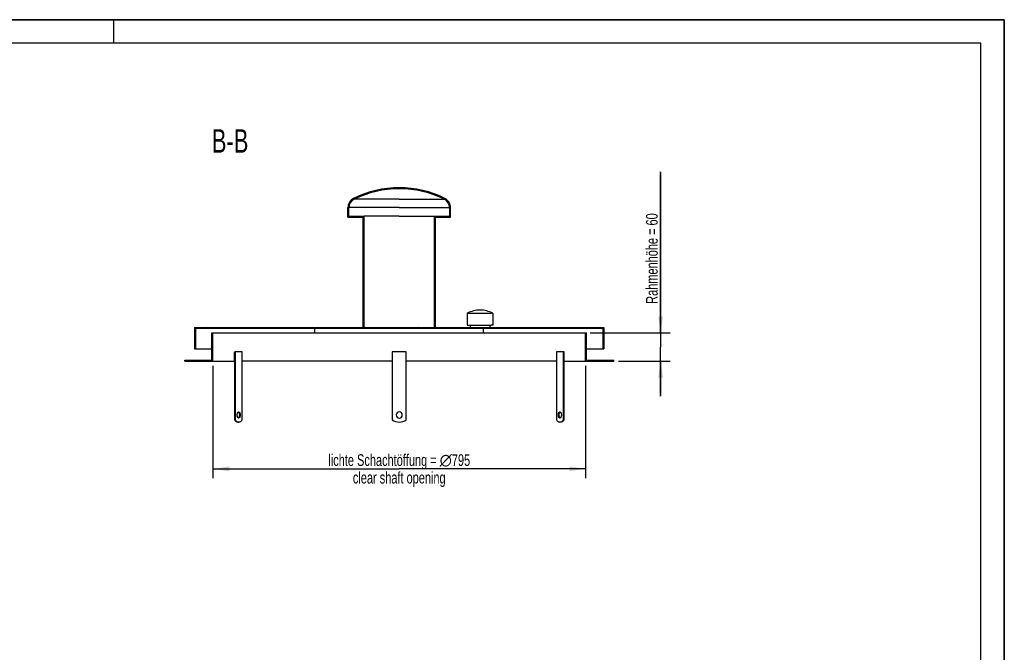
# Model space of a CAD drawing. Header units: millimetres. Extents: x 0 to 4200, y 0 to 2970.
# Tile 3 of 3: x 2100 to 4200, y 1620 to 2970. Entities that reach past the tile are written whole.
import ezdxf

# ---------------------------------------------------------------- set-up
doc = ezdxf.new("R2010")
doc.units = ezdxf.units.MM
doc.header["$LTSCALE"] = 231
doc.layers.get('0').update_dxf_attribs({"linetype": 'CONTINUOUS'})
for name, color, linetype in [('005_AXIS', 7, 'CONTINUOUS'), ('050_DIMENSIONING', 7, 'CONTINUOUS'), ('052_SYMBOLS', 7, 'CONTINUOUS')]:
    doc.layers.add(name, color=color, linetype=linetype)
doc.styles.get("Standard").update_dxf_attribs({"font": 'txt', "width": 0.7})
doc.dimstyles.new('DIMSTYLE_1', dxfattribs={"dimtxt": 25, "dimasz": 35, "dimexe": 2, "dimexo": 1, "dimtad": 1, "dimdec": 1, "dimtxsty": 'Standard', "dimblk": '_FILLED', "dimblk1": '_FILLED', "dimblk2": '_FILLED', "dimcen": 0.09, "dimazin": 2, "dimtp": 0.8, "dimtm": 0.8, "dimtfac": 1, "dimtdec": 1, "dimtofl": 0, "dimtmove": 0, "dimatfit": 3, "dimldrblk": '_FILLED', "dimfxl": 1, "dimtolj": 1, "dimarcsym": 0})
doc.dimstyles.new('DIMSTYLE_2', dxfattribs={"dimtxt": 25, "dimasz": 35, "dimexe": 2, "dimexo": 1, "dimtad": 1, "dimtxsty": 'Standard', "dimblk": '_FILLED', "dimblk1": '_FILLED', "dimblk2": '_FILLED', "dimcen": 0.09, "dimazin": 2, "dimtp": 0.3, "dimtm": 0.3, "dimtfac": 1, "dimtofl": 0, "dimtmove": 0, "dimatfit": 3, "dimldrblk": '_FILLED', "dimfxl": 1, "dimtolj": 1, "dimarcsym": 0})

# ---------------------------------------------------------------- blocks, each defined once
blk = doc.blocks.new('_FILLED')
at = {"color": 0, "linetype": 'ByBlock'}
blk.add_solid([(0, 0), (-1, 0.1428571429), (-1, -0.1428571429)], dxfattribs=at)
blk = doc.blocks.new('*D3')
at = {"layer": '050_DIMENSIONING', "color": 2, "linetype": 'Continuous', "transparency": 16777216}
for p, q in [((2512.0656537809, 2231.2511415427), (2512.0656537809, 1991.2511415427)), ((3307.0656537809, 2231.2511415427), (3307.0656537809, 1991.2511415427)), ((2512.0656537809, 2011.2511415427), (2909.5656537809, 2011.2511415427)), ((3307.0656537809, 2011.2511415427), (2909.5656537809, 2011.2511415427))]:
    blk.add_line(p, q, dxfattribs=at)
at = {"layer": '050_DIMENSIONING', "color": 2, "linetype": 'Continuous', "transparency": 16777216, "xscale": 35, "yscale": 35, "zscale": 35, "rotation": 180}
blk.add_blockref('_FILLED', (2512.0656537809, 2011.2511415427), dxfattribs=at)
at = {"layer": '050_DIMENSIONING', "color": 2, "linetype": 'Continuous', "transparency": 16777216, "xscale": 35, "yscale": 35, "zscale": 35}
blk.add_blockref('_FILLED', (3307.0656537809, 2011.2511415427), dxfattribs=at)
at = {"layer": '050_DIMENSIONING', "color": 2, "linetype": 'Continuous', "transparency": 16777216, "insert": (2909.5656537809, 2042.5011415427), "char_height": 25, "width": 717.3214285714, "attachment_point": 2, "line_spacing_factor": 0.9}
blk.add_mtext('lichte Schachtöffung = \\fgdt;{\\W1.0;{\\fgdt;n}}\\ftxt;795\\Pclear shaft opening', dxfattribs=at)
blk = doc.blocks.new('*D5')
at = {"layer": '050_DIMENSIONING', "color": 2, "linetype": 'Continuous', "transparency": 16777216}
for p, q in [((3467.0244229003, 2301.2511415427), (3467.0244229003, 2645.3085835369)), ((3467.0244229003, 2645.3085835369), (3467.0244229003, 2271.2511415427)), ((3317.0656537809, 2301.2511415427), (3487.0244229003, 2301.2511415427)), ((3467.0244229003, 2166.2511415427), (3467.0244229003, 2271.2511415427)), ((3377.0656537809, 2241.2511415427), (3487.0244229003, 2241.2511415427)), ((3467.0244229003, 2241.2511415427), (3467.0244229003, 2166.2511415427))]:
    blk.add_line(p, q, dxfattribs=at)
at = {"layer": '050_DIMENSIONING', "color": 2, "linetype": 'Continuous', "transparency": 16777216, "xscale": 35, "yscale": 35, "zscale": 35}
for p, rotation in [((3467.0244229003, 2301.2511415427), 270), ((3467.0244229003, 2241.2511415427), 90)]:
    blk.add_blockref('_FILLED', p, dxfattribs=dict(at, rotation=rotation))
at = {"layer": '050_DIMENSIONING', "color": 2, "linetype": 'Continuous', "transparency": 16777216, "insert": (3435.7744229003, 2363.5228692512), "char_height": 25, "width": 422.6785714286, "attachment_point": 1, "rotation": 90, "line_spacing_factor": 0.9}
blk.add_mtext('Rahmenhöhe = 60', dxfattribs=at)

msp = doc.modelspace()

# ---------------------------------------------------------------- hatches: boundary and pattern name
at = {"linetype": 'Continuous'}
h = msp.add_hatch(dxfattribs=at)
h.set_pattern_fill('ANSI31', color=2, angle=90, style=0, pattern_type=2)
h.set_pattern_definition([(135, (2909.5656537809, 2241.2511415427), (-56.5666760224, -56.5666760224), [])])
edge = h.paths.add_edge_path()
edge.add_line((2510.0656537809, 2301.2511415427), (2512.0656537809, 2301.2511415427))
edge.add_line((2512.0656537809, 2241.2511415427), (2512.0656537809, 2301.2511415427))
edge.add_line((2452.0656537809, 2241.2511415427), (2512.0656537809, 2241.2511415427))
edge.add_line((2452.0656537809, 2241.2511415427), (2452.0656537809, 2243.2511415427))
edge.add_line((2452.0656537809, 2243.2511415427), (2510.0656537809, 2243.2511415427))
edge.add_line((2510.0656537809, 2243.2511415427), (2510.0656537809, 2301.2511415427))
edge = h.paths.add_edge_path()
edge.add_line((3307.0656537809, 2301.2511415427), (3309.0656537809, 2301.2511415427))
edge.add_line((3309.0656537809, 2243.2511415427), (3309.0656537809, 2301.2511415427))
edge.add_line((3309.0656537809, 2243.2511415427), (3367.0656537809, 2243.2511415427))
edge.add_line((3367.0656537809, 2241.2511415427), (3367.0656537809, 2243.2511415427))
edge.add_line((3307.0656537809, 2241.2511415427), (3367.0656537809, 2241.2511415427))
edge.add_line((3307.0656537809, 2241.2511415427), (3307.0656537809, 2301.2511415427))
edge = h.paths.add_edge_path()
edge.add_line((3344.0656537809, 2267.2511415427), (3346.0656537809, 2267.2511415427))
edge.add_line((3344.0656537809, 2311.2511415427), (3344.0656537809, 2267.2511415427))
edge.add_line((2475.0656537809, 2311.2511415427), (3344.0656537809, 2311.2511415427))
edge.add_line((2475.0656537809, 2311.2511415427), (2475.0656537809, 2267.2511415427))
edge.add_line((2473.0656537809, 2267.2511415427), (2475.0656537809, 2267.2511415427))
edge.add_line((2473.0656537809, 2313.2511415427), (2473.0656537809, 2267.2511415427))
edge.add_line((2473.0656537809, 2313.2511415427), (2832.5656537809, 2313.2511415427))
edge.add_line((2832.5656537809, 2313.2511415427), (2832.5656537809, 2548.8262105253))
edge.add_line((2800.0656537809, 2548.8262105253), (2832.5656537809, 2548.8262105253))
edge.add_line((2800.0656537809, 2548.8262105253), (2800.0656537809, 2568.8262105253))
edge.add_arc((2821.9656537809, 2568.8262105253), 21.9, 476.373385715, 540, ccw=False)
edge.add_arc((2909.5656537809, 2392.1511415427), 219.1, 450, 476.373385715, ccw=False)
edge.add_arc((2909.5656537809, 2392.1511415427), 219.1, 63.62661428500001, 90)
edge.add_arc((2997.1656537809, 2568.8262105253), 21.9, 0, 63.62661428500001)
edge.add_line((3019.0656537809, 2548.8262105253), (3019.0656537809, 2568.8262105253))
edge.add_line((2986.5656537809, 2548.8262105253), (3019.0656537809, 2548.8262105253))
edge.add_line((2986.5656537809, 2313.2511415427), (2986.5656537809, 2548.8262105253))
edge.add_line((2986.5656537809, 2313.2511415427), (3346.0656537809, 2313.2511415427))
edge.add_line((3346.0656537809, 2313.2511415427), (3346.0656537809, 2267.2511415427))
edge.add_line((2834.5656537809, 2313.2511415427), (2984.5656537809, 2313.2511415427))
edge.add_line((2984.5656537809, 2313.2511415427), (2984.5656537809, 2550.8262105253))
edge.add_line((2984.5656537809, 2550.8262105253), (3017.0656537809, 2550.8262105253))
edge.add_line((3017.0656537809, 2550.8262105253), (3017.0656537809, 2568.8262105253))
edge.add_arc((2997.1656537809, 2568.8262105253), 19.9, 0, 63.62661428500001)
edge.add_arc((2909.5656537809, 2392.1511415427), 217.1, 63.62661428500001, 90)
edge.add_arc((2909.5656537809, 2392.1511415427), 217.1, 450, 476.373385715, ccw=False)
edge.add_arc((2821.9656537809, 2568.8262105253), 19.9, 476.373385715, 540, ccw=False)
edge.add_line((2802.0656537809, 2550.8262105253), (2802.0656537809, 2568.8262105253))
edge.add_line((2802.0656537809, 2550.8262105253), (2834.5656537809, 2550.8262105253))
edge.add_line((2834.5656537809, 2313.2511415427), (2834.5656537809, 2550.8262105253))

# ---------------------------------------------------------------- linework, layer by layer
at = {"color": 7, "linetype": 'Continuous'}
for p, q in [((0, 2970), (4200, 2970)), ((4200, 0), (4200, 2970)), ((2800.0656537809, 2548.8262105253), (2800.0656537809, 2568.8262105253)), ((2802.0656537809, 2550.8262105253), (2802.0656537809, 2568.8262105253)), ((3017.0656537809, 2550.8262105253), (3017.0656537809, 2568.8262105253)), ((3019.0656537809, 2548.8262105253), (3019.0656537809, 2568.8262105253)), ((2800.0656537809, 2548.8262105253), (2832.5656537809, 2548.8262105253)), ((2802.0656537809, 2550.8262105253), (2834.5656537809, 2550.8262105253)), ((2832.5656537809, 2313.2511415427), (2832.5656537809, 2548.8262105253)), ((2834.5656537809, 2313.2511415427), (2834.5656537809, 2550.8262105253)), ((2909.5656537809, 2550.8262105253), (2834.5656537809, 2550.8262105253)), ((2909.5656537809, 2550.8262105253), (2984.5656537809, 2550.8262105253)), ((2984.5656537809, 2550.8262105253), (3017.0656537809, 2550.8262105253)), ((2984.5656537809, 2313.2511415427), (2984.5656537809, 2550.8262105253)), ((2986.5656537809, 2548.8262105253), (3019.0656537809, 2548.8262105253)), ((2986.5656537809, 2313.2511415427), (2986.5656537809, 2548.8262105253)), ((3054.3156537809, 2343.2511415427), (3054.3156537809, 2318.2511415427)), ((3109.3156537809, 2343.2511415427), (3109.3156537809, 2318.2511415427)), ((2473.0656537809, 2313.2511415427), (2473.0656537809, 2267.2511415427)), ((2473.0656537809, 2313.2511415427), (2832.5656537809, 2313.2511415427)), ((2475.0656537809, 2311.2511415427), (2475.0656537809, 2267.2511415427)), ((2475.0656537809, 2311.2511415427), (3344.0656537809, 2311.2511415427)), ((2729.5898609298, 2301.2511415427), (2729.5898609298, 2311.2511415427)), ((2834.5656537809, 2313.2511415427), (2984.5656537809, 2313.2511415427)), ((2986.5656537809, 2313.2511415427), (3346.0656537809, 2313.2511415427)), ((3060.6156537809, 2318.2511415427), (3060.6156537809, 2313.2511415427)), ((3089.541446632, 2301.2511415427), (3089.541446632, 2311.2511415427)), ((3103.0156537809, 2318.2511415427), (3103.0156537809, 2313.2511415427)), ((3344.0656537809, 2311.2511415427), (3344.0656537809, 2267.2511415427)), ((3346.0656537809, 2313.2511415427), (3346.0656537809, 2267.2511415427)), ((2510.0656537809, 2301.2511415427), (2512.0656537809, 2301.2511415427)), ((2510.0656537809, 2243.2511415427), (2510.0656537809, 2301.2511415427)), ((2512.0656537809, 2301.2511415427), (2909.5656537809, 2301.2511415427)), ((2512.0656537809, 2241.2511415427), (2512.0656537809, 2301.2511415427)), ((2909.5656537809, 2301.2511415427), (3307.0656537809, 2301.2511415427)), ((3307.0656537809, 2301.2511415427), (3309.0656537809, 2301.2511415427)), ((3307.0656537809, 2241.2511415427), (3307.0656537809, 2301.2511415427)), ((3309.0656537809, 2243.2511415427), (3309.0656537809, 2301.2511415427)), ((2473.0656537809, 2267.2511415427), (2475.0656537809, 2267.2511415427)), ((2475.0656537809, 2267.2511415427), (2510.0656537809, 2267.2511415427)), ((3309.0656537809, 2267.2511415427), (3344.0656537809, 2267.2511415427)), ((3344.0656537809, 2267.2511415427), (3346.0656537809, 2267.2511415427)), ((2452.0656537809, 2243.2511415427), (2510.0656537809, 2243.2511415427)), ((2452.0656537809, 2241.2511415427), (2452.0656537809, 2243.2511415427)), ((2452.0656537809, 2241.2511415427), (2512.0656537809, 2241.2511415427)), ((2512.0656537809, 2241.2511415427), (2558.0657446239, 2241.2511415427)), ((3261.0655629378, 2241.2511415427), (3307.0656537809, 2241.2511415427)), ((3307.0656537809, 2241.2511415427), (3367.0656537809, 2241.2511415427)), ((3309.0656537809, 2243.2511415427), (3367.0656537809, 2243.2511415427)), ((3367.0656537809, 2241.2511415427), (3367.0656537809, 2243.2511415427)), ((2565.3205557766, 2111.2511415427), (2567.0526065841, 2111.2511415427)), ((3253.8107517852, 2111.2511415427), (3252.0787009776, 2111.2511415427))]:
    msp.add_line(p, q, dxfattribs=at)
at = {"color": 3, "linetype": 'Continuous'}
for p, q in [((4200, 2970), (0, 2970)), ((2300, 2970), (2300, 2920)), ((4200, 2970), (4200, 0))]:
    msp.add_line(p, q, dxfattribs=at)
at = {"color": 5, "linetype": 'Continuous'}
for p, q in [((4150, 2920), (50, 2920)), ((4150, 50), (4150, 2920))]:
    msp.add_line(p, q, dxfattribs=at)
at = {"color": 9, "linetype": 'Continuous'}
for p, q in [((2909.5656537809, 2586.6549826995), (2813.1256943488, 2586.6549826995)), ((2909.5656537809, 2586.6549826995), (3006.0056132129, 2586.6549826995)), ((2909.5656537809, 2568.8262105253), (2802.0656537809, 2568.8262105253)), ((2909.5656537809, 2568.8262105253), (3017.0656537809, 2568.8262105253))]:
    msp.add_line(p, q, dxfattribs=at)
at = {"color": 7, "linetype": 'Continuous'}
for centre, radius, start, end in [((2909.5656537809, 2392.1511415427), 219.1, 90, 116.373385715), ((2909.5656537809, 2392.1511415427), 217.1, 90, 116.373385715), ((2909.5656537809, 2392.1511415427), 219.1, 63.62661428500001, 90), ((2909.5656537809, 2392.1511415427), 217.1, 63.62661428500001, 90), ((2821.9656537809, 2568.8262105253), 21.9, 116.373385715, 180), ((2821.9656537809, 2568.8262105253), 19.9, 116.373385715, 180), ((2997.1656537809, 2568.8262105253), 19.9, 0, 63.62661428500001), ((2997.1656537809, 2568.8262105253), 21.9, 0, 63.62661428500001), ((3081.8156537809, 2292.7536168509), 57.5, 90, 118.5718781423), ((3081.8156537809, 2292.7536168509), 57.5, 61.42812185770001, 90)]:
    msp.add_arc(centre, radius, start, end, dxfattribs=at)
at = {"layer": '005_AXIS', "color": 7, "linetype": 'Continuous'}
for p, q in [((3054.3156537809, 2343.2511415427), (3105.6313523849, 2343.2511415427)), ((3109.3156537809, 2343.2511415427), (3105.6313523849, 2343.2511415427)), ((3054.3156581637, 2318.2511415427), (3060.6156537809, 2318.2511415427)), ((3060.6156537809, 2318.2511415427), (3103.0156537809, 2318.2511415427)), ((3103.0156537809, 2318.2511415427), (3105.6313523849, 2318.2511415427)), ((3109.315649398, 2318.2511415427), (3105.6313523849, 2318.2511415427)), ((2558.0657446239, 2261.2511415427), (2559.5526065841, 2261.2511415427)), ((2558.0657446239, 2241.2511415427), (2558.0657446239, 2261.2511415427)), ((2574.5526065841, 2261.2511415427), (2559.5526065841, 2261.2511415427)), ((2559.5526065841, 2261.2511415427), (2559.5526065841, 2116.2511415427)), ((2574.5526065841, 2116.2511415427), (2574.5526065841, 2261.2511415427)), ((2894.5656537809, 2261.2511415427), (2894.5656537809, 2241.2511415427)), ((2924.5656537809, 2261.2511415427), (2894.5656537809, 2261.2511415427)), ((2924.5656537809, 2241.2511415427), (2924.5656537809, 2261.2511415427)), ((3244.5787009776, 2261.2511415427), (3244.5787009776, 2116.2511415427)), ((3259.5787009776, 2261.2511415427), (3244.5787009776, 2261.2511415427)), ((3261.0655629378, 2261.2511415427), (3259.5787009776, 2261.2511415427)), ((3259.5787009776, 2116.2511415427), (3259.5787009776, 2261.2511415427)), ((3261.0655629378, 2241.2511415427), (3261.0655629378, 2261.2511415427)), ((2557.8205557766, 2241.2511415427), (2557.8205557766, 2116.2511415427)), ((2894.5656537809, 2241.2511415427), (2574.5526065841, 2241.2511415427)), ((2894.5656537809, 2241.2511415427), (2894.5656537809, 2116.2511415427)), ((3244.5787009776, 2241.2511415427), (2924.5656537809, 2241.2511415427)), ((2924.5656537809, 2116.2511415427), (2924.5656537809, 2241.2511415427)), ((3261.3107517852, 2116.2511415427), (3261.3107517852, 2241.2511415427)), ((2557.8205557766, 2116.2511415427), (2559.5526065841, 2116.2511415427)), ((3261.3107517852, 2116.2511415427), (3259.5787009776, 2116.2511415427))]:
    msp.add_line(p, q, dxfattribs=at)
for centre, radius, start, end in [((2909.5656537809, 2126.2511415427), 6.5, 0, 180), ((2909.5656537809, 2126.2511415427), 6.5, 180, 360), ((2909.5656537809, 2136.2511415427), 25, 233.1301023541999, 306.8698976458)]:
    msp.add_arc(centre, radius, start, end, dxfattribs=at)
for points, knots in [([(2563.8026065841, 2126.2511415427), (2563.8026065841, 2127.084379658), (2563.950868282, 2128.661694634), (2564.516475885, 2130.489069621), (2565.1980807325, 2131.6395416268), (2565.7578098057, 2132.2587639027), (2566.3805961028, 2132.6559915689), (2566.8371973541, 2132.7511415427), (2567.0526065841, 2132.7511415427)], [0, 0, 0, 0, 0.3183763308, 0.6015502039, 0.7221100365, 0.8268680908, 0.9176931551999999, 1, 1, 1, 1]), ([(2567.0526065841, 2119.7511415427), (2566.8371973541, 2119.7511415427), (2566.3805961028, 2119.8462915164), (2565.7578098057, 2120.2435191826), (2565.1980807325, 2120.8627414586), (2564.516475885, 2122.0132134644), (2563.950868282, 2123.8405884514), (2563.8026065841, 2125.4179034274), (2563.8026065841, 2126.2511415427)], [0, 0, 0, 0, 0.0823068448, 0.1731319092, 0.2778899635, 0.3984497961, 0.6816236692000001, 1, 1, 1, 1]), ([(2566.1872386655, 2132.5157592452), (2566.5665061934, 2132.305878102), (2567.2780706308, 2131.582509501), (2567.9989825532, 2130.1183509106), (2568.4656283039, 2128.2841032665), (2568.5705557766, 2126.945742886), (2568.5705557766, 2126.2511415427)], [0, 0, 0, 0, 0.1872796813, 0.4228933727, 0.6998973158, 1, 1, 1, 1]), ([(2568.5705557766, 2126.2511415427), (2568.5705557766, 2125.5565401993), (2568.4656283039, 2124.2181798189), (2567.9989825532, 2122.3839321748), (2567.2780706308, 2120.9197735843), (2566.5665061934, 2120.1964049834), (2566.1872386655, 2119.9865238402)], [0, 0, 0, 0, 0.3001026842, 0.5771066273, 0.8127203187, 1, 1, 1, 1]), ([(2567.0526065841, 2132.7511415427), (2567.2680158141, 2132.7511415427), (2567.7246170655, 2132.6559915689), (2568.3474033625, 2132.2587639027), (2568.9071324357, 2131.6395416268), (2569.5887372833, 2130.489069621), (2570.1543448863, 2128.661694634), (2570.3026065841, 2127.084379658), (2570.3026065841, 2126.2511415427)], [0, 0, 0, 0, 0.0823068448, 0.1731319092, 0.2778899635, 0.3984497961, 0.6816236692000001, 1, 1, 1, 1]), ([(2570.3026065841, 2126.2511415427), (2570.3026065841, 2125.4179034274), (2570.1543448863, 2123.8405884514), (2569.5887372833, 2122.0132134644), (2568.9071324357, 2120.8627414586), (2568.3474033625, 2120.2435191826), (2567.7246170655, 2119.8462915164), (2567.2680158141, 2119.7511415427), (2567.0526065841, 2119.7511415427)], [0, 0, 0, 0, 0.3183763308, 0.6015502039, 0.7221100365, 0.8268680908, 0.9176931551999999, 1, 1, 1, 1]), ([(3248.8287009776, 2126.2511415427), (3248.8287009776, 2127.084379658), (3248.9769626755, 2128.661694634), (3249.5425702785, 2130.489069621), (3250.224175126, 2131.6395416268), (3250.7839041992, 2132.2587639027), (3251.4066904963, 2132.6559915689), (3251.8632917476, 2132.7511415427), (3252.0787009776, 2132.7511415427)], [0, 0, 0, 0, 0.3183763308, 0.6015502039, 0.7221100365, 0.8268680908, 0.9176931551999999, 1, 1, 1, 1]), ([(3252.0787009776, 2119.7511415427), (3251.8632917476, 2119.7511415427), (3251.4066904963, 2119.8462915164), (3250.7839041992, 2120.2435191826), (3250.224175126, 2120.8627414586), (3249.5425702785, 2122.0132134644), (3248.9769626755, 2123.8405884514), (3248.8287009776, 2125.4179034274), (3248.8287009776, 2126.2511415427)], [0, 0, 0, 0, 0.0823068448, 0.1731319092, 0.2778899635, 0.3984497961, 0.6816236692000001, 1, 1, 1, 1]), ([(3250.5607517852, 2126.2511415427), (3250.5607517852, 2126.945742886), (3250.6656792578, 2128.2841032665), (3251.1323250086, 2130.1183509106), (3251.853236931, 2131.582509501), (3252.5648013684, 2132.305878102), (3252.9440688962, 2132.5157592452)], [0, 0, 0, 0, 0.3001026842, 0.5771066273, 0.8127203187, 1, 1, 1, 1]), ([(3252.9440688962, 2119.9865238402), (3252.5648013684, 2120.1964049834), (3251.853236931, 2120.9197735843), (3251.1323250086, 2122.3839321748), (3250.6656792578, 2124.2181798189), (3250.5607517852, 2125.5565401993), (3250.5607517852, 2126.2511415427)], [0, 0, 0, 0, 0.1872796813, 0.4228933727, 0.6998973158, 1, 1, 1, 1]), ([(3252.0787009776, 2132.7511415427), (3252.2941102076, 2132.7511415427), (3252.750711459, 2132.6559915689), (3253.373497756, 2132.2587639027), (3253.9332268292, 2131.6395416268), (3254.6148316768, 2130.489069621), (3255.1804392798, 2128.661694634), (3255.3287009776, 2127.084379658), (3255.3287009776, 2126.2511415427)], [0, 0, 0, 0, 0.0823068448, 0.1731319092, 0.2778899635, 0.3984497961, 0.6816236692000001, 1, 1, 1, 1]), ([(3255.3287009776, 2126.2511415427), (3255.3287009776, 2125.4179034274), (3255.1804392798, 2123.8405884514), (3254.6148316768, 2122.0132134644), (3253.9332268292, 2120.8627414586), (3253.373497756, 2120.2435191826), (3252.750711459, 2119.8462915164), (3252.2941102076, 2119.7511415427), (3252.0787009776, 2119.7511415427)], [0, 0, 0, 0, 0.3183763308, 0.6015502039, 0.7221100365, 0.8268680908, 0.9176931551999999, 1, 1, 1, 1]), ([(2557.8205557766, 2116.2511415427), (2558.3263942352, 2115.4923838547), (2559.3868349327, 2114.1248932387), (2561.2428134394, 2112.5032301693), (2563.2352869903, 2111.4870515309), (2564.6445112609, 2111.2511421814), (2565.3205557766, 2111.2511421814)], [0, 0, 0, 0, 0.2921283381, 0.5512809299, 0.7834314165, 1, 1, 1, 1]), ([(2559.5526065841, 2116.2511415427), (2560.0584450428, 2115.4923838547), (2561.1188857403, 2114.1248932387), (2562.9748642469, 2112.5032301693), (2564.9673377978, 2111.4870515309), (2566.3765620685, 2111.2511421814), (2567.0526065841, 2111.2511421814)], [0, 0, 0, 0, 0.2921283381, 0.5512809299, 0.7834314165, 1, 1, 1, 1]), ([(2567.0526065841, 2111.2511421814), (2567.7286510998, 2111.2511421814), (2569.1378753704, 2111.4870515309), (2571.1303489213, 2112.5032301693), (2572.986327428, 2114.1248932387), (2574.0467681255, 2115.4923838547), (2574.5526065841, 2116.2511415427)], [0, 0, 0, 0, 0.2165685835, 0.4487190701, 0.7078716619, 1, 1, 1, 1]), ([(3244.5787009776, 2116.2511415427), (3245.0845394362, 2115.4923838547), (3246.1449801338, 2114.1248932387), (3248.0009586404, 2112.5032301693), (3249.9934321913, 2111.4870515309), (3251.402656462, 2111.2511421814), (3252.0787009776, 2111.2511421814)], [0, 0, 0, 0, 0.2921283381, 0.5512809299, 0.7834314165, 1, 1, 1, 1]), ([(3252.0787009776, 2111.2511421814), (3252.7547454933, 2111.2511421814), (3254.1639697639, 2111.4870515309), (3256.1564433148, 2112.5032301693), (3258.0124218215, 2114.1248932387), (3259.072862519, 2115.4923838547), (3259.5787009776, 2116.2511415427)], [0, 0, 0, 0, 0.2165685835, 0.4487190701, 0.7078716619, 1, 1, 1, 1]), ([(3253.8107517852, 2111.2511421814), (3254.4867963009, 2111.2511421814), (3255.8960205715, 2111.4870515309), (3257.8884941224, 2112.5032301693), (3259.744472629, 2114.1248932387), (3260.8049133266, 2115.4923838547), (3261.3107517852, 2116.2511415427)], [0, 0, 0, 0, 0.2165685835, 0.4487190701, 0.7078716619, 1, 1, 1, 1])]:
    msp.add_open_spline(points, degree=3, knots=knots, dxfattribs=at)

# ---------------------------------------------------------------- texts
at = {"layer": '052_SYMBOLS', "color": 2, "linetype": 'Continuous', "insert": (2587.8207038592, 2736.2511415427), "char_height": 50, "width": 171.4285714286, "attachment_point": 3, "line_spacing_factor": 0.9}
msp.add_mtext('B-B', dxfattribs=at)

# ---------------------------------------------------------------- dimensions: what is measured, and where the dimension line sits
at = {"layer": '050_DIMENSIONING', "color": 2, "linetype": 'Continuous'}
dim = msp.add_linear_dim(base=(3467.0244229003, 2241.2511415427), p1=(3316.0656537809, 2301.2511415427), p2=(3376.0656537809, 2241.2511415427), angle=270, text='Rahmenhöhe = <>', dimstyle='DIMSTYLE_2', dxfattribs=at)
dim.commit()
dim.dimension.update_dxf_attribs({"geometry": '*D5', "text_midpoint": (3467.0244229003, 2504.4157263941), "dimtype": 160})
dim = msp.add_linear_dim(base=(3307.0656537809, 2011.2511415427), p1=(2512.0656537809, 2232.2511415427), p2=(3307.0656537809, 2232.2511415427), text='lichte Schachtöffung = %%c<>\\Pclear shaft opening', dimstyle='DIMSTYLE_1', dxfattribs=at)
dim.commit()
dim.dimension.update_dxf_attribs({"geometry": '*D3', "text_midpoint": (2909.5656537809, 2011.2511415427), "dimtype": 160})

doc.saveas('drawing.dxf')
